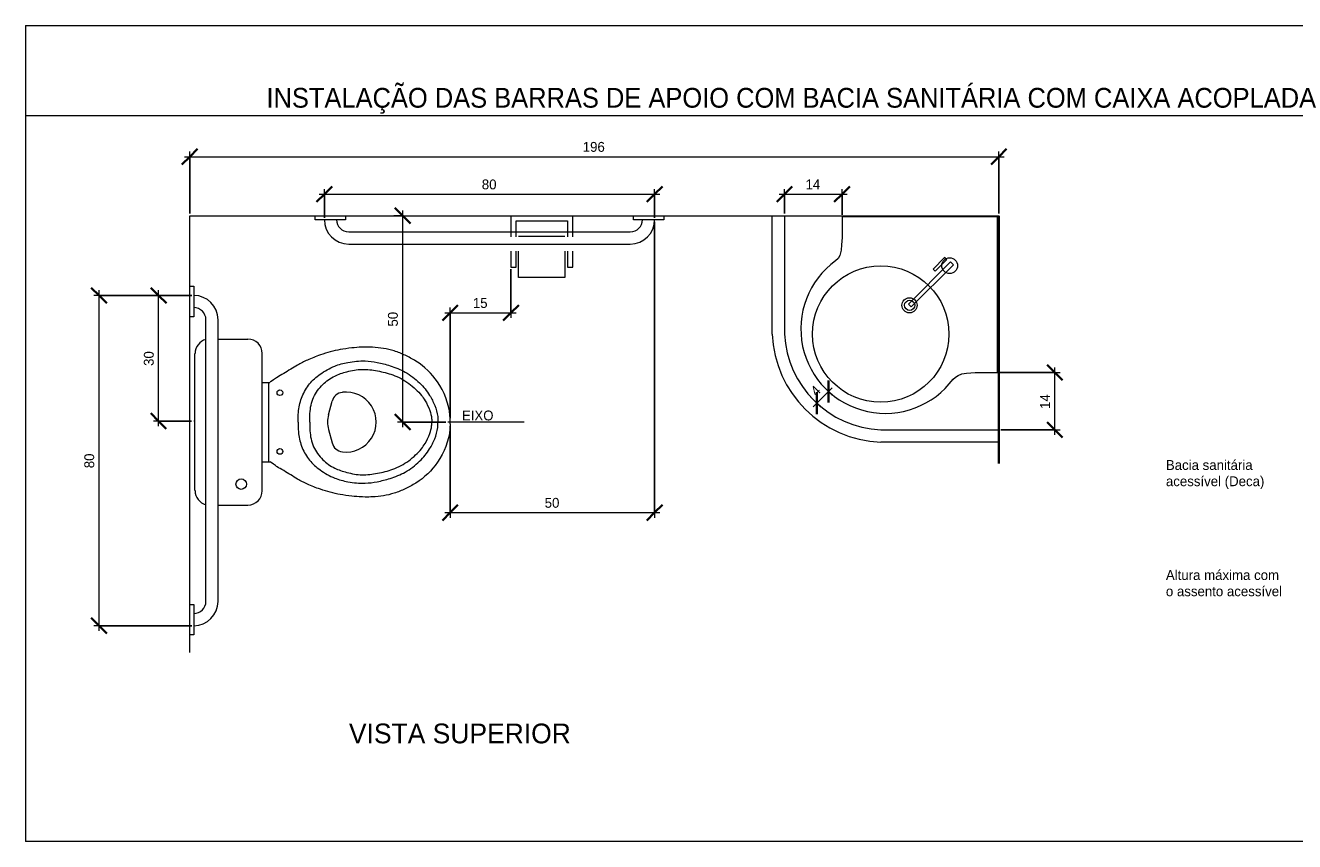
# Model space of a CAD drawing. Header units: metres. Extents: x -33 to 1508, y -379 to 284.
# Tile 179 of 186: x 1297.58 to 1300.65, y 2.69 to 4.66. Entities that reach past the tile are written whole.
import ezdxf

# ---------------------------------------------------------------- set-up
doc = ezdxf.new("R2010")
doc.units = ezdxf.units.M
for name, color, linetype, lineweight in [('A-ANNO-DIMS', 211, 'Continuous', 9), ('A-ANNO-DIMS-25', 211, 'Continuous', 9), ('A-DETL', 90, 'Continuous', 18), ('A-DETL-THIN', 151, 'Continuous', 18), ('G-ANNO-TEXT', 231, 'Continuous', 9)]:
    doc.layers.add(name, color=color, linetype=linetype, lineweight=lineweight)
doc.styles.add('Century Gothic_6', font='GOTHIC.TTF', dxfattribs={"height": 0.023952})
doc.styles.add('Century Gothic_7', font='GOTHIC.TTF', dxfattribs={"height": 0.047904})
doc.dimstyles.new('Diagonal_-_Centro_-_1_mm_Century_Gothic', dxfattribs={"dimscale": 0.3048, "dimtxt": 0.025, "dimasz": 0.123031, "dimexe": 0.04101, "dimexo": 0.016404, "dimgap": 0.016404, "dimtad": 1, "dimdec": 0, "dimlfac": 100, "dimzin": 0, "dimdsep": 46, "dimtxsty": 'Century Gothic_6', "dimblk1": 'OBLIQUE', "dimblk2": 'OBLIQUE', "dimsah": 1, "dimcen": 0.09, "dimdle": 0.04101, "dimazin": 0, "dimtfac": 1, "dimtdec": 4, "dimtix": 1, "dimtmove": 0, "dimatfit": 3, "dimfxl": 1, "dimtvp": 1, "dimtolj": 1, "dimtzin": 0, "dimarcsym": 2})

# ---------------------------------------------------------------- blocks, each defined once
blk = doc.blocks.new('DIMBLOCK266-BANHEIRO ACESSÍVEL')
at = {"layer": 'A-ANNO-DIMS-25', "lineweight": 35, "transparency": 16777216}
for p, q in [((1297.755, 4.0102), (1297.7362, 4.029)), ((1297.755, 4.0102), (1297.7737, 3.9915)), ((1297.755, 3.2102), (1297.7362, 3.229)), ((1297.755, 3.2102), (1297.7737, 3.1915))]:
    blk.add_line(p, q, dxfattribs=at)
at = {"layer": 'A-ANNO-DIMS-25', "transparency": 16777216}
for p, q in [((1297.9795, 4.0102), (1297.7425, 4.0102)), ((1297.755, 3.1977), (1297.755, 4.0227)), ((1297.755, 4.0102), (1297.9795, 4.0102)), ((1297.9795, 3.2102), (1297.7425, 3.2102)), ((1297.755, 3.2102), (1297.9795, 3.2102))]:
    blk.add_line(p, q, dxfattribs=at)
at = {"layer": 'A-ANNO-DIMS-25', "color": 0, "transparency": 16777216, "insert": (1297.7193, 3.5916), "char_height": 0.02395, "width": 0.044762, "attachment_point": 1, "rotation": 90, "line_spacing_factor": 0.984117, "style": 'Century Gothic_6'}
blk.add_mtext('80', dxfattribs=at)
blk = doc.blocks.new('_Oblique')
at = {"color": 0, "linetype": 'ByBlock', "lineweight": -2}
blk.add_line((-0.5, -0.5), (0.5, 0.5), dxfattribs=at)
blk = doc.blocks.new('DIMBLOCK267-BANHEIRO ACESSÍVEL')
at = {"layer": 'A-ANNO-DIMS-25', "lineweight": 35, "transparency": 16777216}
for p, q in [((1297.8993, 4.0103), (1297.8805, 4.029)), ((1297.8993, 4.0103), (1297.918, 3.9915)), ((1297.8991, 3.706), (1297.8804, 3.7248)), ((1297.8991, 3.706), (1297.9179, 3.6873))]:
    blk.add_line(p, q, dxfattribs=at)
at = {"layer": 'A-ANNO-DIMS-25', "transparency": 16777216}
for p, q in [((1297.9795, 4.0102), (1297.8868, 4.0103)), ((1297.8991, 3.6935), (1297.8993, 4.0228)), ((1297.8993, 4.0103), (1297.9795, 4.0102)), ((1297.9793, 3.706), (1297.8866, 3.706)), ((1297.8991, 3.706), (1297.9793, 3.706))]:
    blk.add_line(p, q, dxfattribs=at)
at = {"layer": 'A-ANNO-DIMS-25', "color": 0, "transparency": 16777216, "insert": (1297.8635, 3.8395), "char_height": 0.02395, "width": 0.044762, "attachment_point": 1, "rotation": 90, "line_spacing_factor": 0.984117, "style": 'Century Gothic_6'}
blk.add_mtext('30', dxfattribs=at)
blk = doc.blocks.new('DIMBLOCK268-BANHEIRO ACESSÍVEL')
at = {"layer": 'A-ANNO-DIMS-25', "transparency": 16777216}
for p, q in [((1298.7527, 4.0738), (1298.7527, 3.9557)), ((1298.7527, 3.9682), (1298.7527, 4.0738)), ((1298.593, 3.9682), (1298.7652, 3.9682)), ((1298.6055, 3.7129), (1298.6055, 3.9807)), ((1298.6055, 3.9682), (1298.6055, 3.7129))]:
    blk.add_line(p, q, dxfattribs=at)
at = {"layer": 'A-ANNO-DIMS-25', "lineweight": 35, "transparency": 16777216}
for p, q in [((1298.6055, 3.9682), (1298.5867, 3.9495)), ((1298.6055, 3.9682), (1298.6242, 3.987)), ((1298.7527, 3.9682), (1298.734, 3.9495)), ((1298.7527, 3.9682), (1298.7715, 3.987))]:
    blk.add_line(p, q, dxfattribs=at)
at = {"layer": 'A-ANNO-DIMS-25', "color": 0, "transparency": 16777216, "insert": (1298.6605, 4.0039), "char_height": 0.02395, "width": 0.044762, "attachment_point": 1, "line_spacing_factor": 0.984117, "style": 'Century Gothic_6'}
blk.add_mtext('15', dxfattribs=at)
blk = doc.blocks.new('DIMBLOCK269-BANHEIRO ACESSÍVEL')
at = {"layer": 'A-ANNO-DIMS-25', "lineweight": 35, "transparency": 16777216}
for p, q in [((1298.3008, 4.2555), (1298.3196, 4.2743)), ((1299.1008, 4.2555), (1299.1196, 4.2743)), ((1298.3008, 4.2555), (1298.2821, 4.2368)), ((1299.1008, 4.2555), (1299.0821, 4.2368))]:
    blk.add_line(p, q, dxfattribs=at)
at = {"layer": 'A-ANNO-DIMS-25', "transparency": 16777216}
for p, q in [((1298.2883, 4.2555), (1299.1133, 4.2555)), ((1298.3008, 4.1986), (1298.3008, 4.268)), ((1298.3008, 4.2555), (1298.3008, 4.1986)), ((1299.1008, 4.1986), (1299.1008, 4.268)), ((1299.1008, 4.2555), (1299.1008, 4.1986))]:
    blk.add_line(p, q, dxfattribs=at)
at = {"layer": 'A-ANNO-DIMS-25', "color": 0, "transparency": 16777216, "insert": (1298.6822, 4.2912), "char_height": 0.02395, "width": 0.044762, "attachment_point": 1, "line_spacing_factor": 0.984117, "style": 'Century Gothic_6'}
blk.add_mtext('80', dxfattribs=at)
blk = doc.blocks.new('DIMBLOCK270-BANHEIRO ACESSÍVEL')
at = {"layer": 'A-ANNO-DIMS-25', "lineweight": 35, "transparency": 16777216}
for p, q in [((1298.4905, 4.2034), (1298.4718, 4.2222)), ((1298.4905, 4.2034), (1298.5093, 4.1847)), ((1298.4905, 3.7034), (1298.4718, 3.7222)), ((1298.4905, 3.7034), (1298.5093, 3.6847))]:
    blk.add_line(p, q, dxfattribs=at)
at = {"layer": 'A-ANNO-DIMS-25', "transparency": 16777216}
for p, q in [((1298.4905, 3.6909), (1298.4905, 4.2159)), ((1298.469, 4.2034), (1298.503, 4.2034)), ((1298.4905, 4.2034), (1298.469, 4.2034)), ((1298.5947, 3.7034), (1298.478, 3.7034)), ((1298.4905, 3.7034), (1298.5947, 3.7034))]:
    blk.add_line(p, q, dxfattribs=at)
at = {"layer": 'A-ANNO-DIMS-25', "color": 0, "transparency": 16777216, "insert": (1298.4548, 3.9348), "char_height": 0.02395, "width": 0.044762, "attachment_point": 1, "rotation": 90, "line_spacing_factor": 0.984117, "style": 'Century Gothic_6'}
blk.add_mtext('50', dxfattribs=at)
blk = doc.blocks.new('DIMBLOCK271-BANHEIRO ACESSÍVEL')
at = {"layer": 'A-ANNO-DIMS-25', "transparency": 16777216}
for p, q in [((1299.1008, 4.1886), (1299.1008, 3.4716)), ((1299.1008, 3.4841), (1299.1008, 4.1886)), ((1298.6055, 3.6939), (1298.6055, 3.4716)), ((1298.6055, 3.4841), (1298.6055, 3.6939)), ((1298.593, 3.4841), (1299.1133, 3.4841))]:
    blk.add_line(p, q, dxfattribs=at)
at = {"layer": 'A-ANNO-DIMS-25', "lineweight": 35, "transparency": 16777216}
for p, q in [((1298.6055, 3.4841), (1298.5867, 3.4653)), ((1298.6055, 3.4841), (1298.6242, 3.5028)), ((1299.1008, 3.4841), (1299.0821, 3.4653)), ((1299.1008, 3.4841), (1299.1196, 3.5028))]:
    blk.add_line(p, q, dxfattribs=at)
at = {"layer": 'A-ANNO-DIMS-25', "color": 0, "transparency": 16777216, "insert": (1298.8345, 3.5198), "char_height": 0.02395, "width": 0.044762, "attachment_point": 1, "line_spacing_factor": 0.984117, "style": 'Century Gothic_6'}
blk.add_mtext('50', dxfattribs=at)
blk = doc.blocks.new('DIMBLOCK272-BANHEIRO ACESSÍVEL')
at = {"layer": 'A-ANNO-DIMS-25', "lineweight": 35, "transparency": 16777216}
for p, q in [((1299.4153, 4.2555), (1299.4341, 4.2743)), ((1299.5547, 4.2555), (1299.5734, 4.2743)), ((1299.4153, 4.2555), (1299.3966, 4.2368)), ((1299.5547, 4.2555), (1299.5359, 4.2368))]:
    blk.add_line(p, q, dxfattribs=at)
at = {"layer": 'A-ANNO-DIMS-25', "transparency": 16777216}
for p, q in [((1299.4028, 4.2555), (1299.5672, 4.2555)), ((1299.4153, 4.2084), (1299.4153, 4.268)), ((1299.4153, 4.2555), (1299.4153, 4.2084)), ((1299.5547, 4.2053), (1299.5547, 4.268)), ((1299.5547, 4.2555), (1299.5547, 4.2053))]:
    blk.add_line(p, q, dxfattribs=at)
at = {"layer": 'A-ANNO-DIMS-25', "color": 0, "transparency": 16777216, "insert": (1299.4663, 4.2912), "char_height": 0.02395, "width": 0.044762, "attachment_point": 1, "line_spacing_factor": 0.984117, "style": 'Century Gothic_6'}
blk.add_mtext('14', dxfattribs=at)
blk = doc.blocks.new('DIMBLOCK273-BANHEIRO ACESSÍVEL')
at = {"layer": 'A-ANNO-DIMS-25', "transparency": 16777216}
for p, q in [((1299.9363, 3.8234), (1300.0828, 3.8234)), ((1300.0703, 3.8234), (1299.9363, 3.8234)), ((1300.0703, 3.6722), (1300.0703, 3.8359)), ((1299.9397, 3.6847), (1300.0828, 3.6847)), ((1300.0703, 3.6847), (1299.9397, 3.6847))]:
    blk.add_line(p, q, dxfattribs=at)
at = {"layer": 'A-ANNO-DIMS-25', "lineweight": 35, "transparency": 16777216}
for p, q in [((1300.0703, 3.8234), (1300.0516, 3.8422)), ((1300.0703, 3.8234), (1300.0891, 3.8047)), ((1300.0703, 3.6847), (1300.0516, 3.7035)), ((1300.0703, 3.6847), (1300.0891, 3.666))]:
    blk.add_line(p, q, dxfattribs=at)
at = {"layer": 'A-ANNO-DIMS-25', "color": 0, "transparency": 16777216, "insert": (1300.0346, 3.7354), "char_height": 0.02395, "width": 0.044762, "attachment_point": 1, "rotation": 90, "line_spacing_factor": 0.984117, "style": 'Century Gothic_6'}
blk.add_mtext('14', dxfattribs=at)
blk = doc.blocks.new('DIMBLOCK274-BANHEIRO ACESSÍVEL')
at = {"layer": 'A-ANNO-DIMS-25', "transparency": 16777216}
for p, q in [((1299.4848, 3.7402), (1299.5308, 3.7861)), ((1299.5067, 3.7925), (1299.5308, 3.7684)), ((1299.5219, 3.7773), (1299.5067, 3.7925)), ((1299.4784, 3.7642), (1299.5025, 3.7402)), ((1299.4936, 3.749), (1299.4784, 3.7642))]:
    blk.add_line(p, q, dxfattribs=at)
at = {"layer": 'A-ANNO-DIMS-25', "lineweight": 35, "transparency": 16777216}
for p, q in [((1299.5219, 3.7773), (1299.5219, 3.8038)), ((1299.4936, 3.749), (1299.4936, 3.7755)), ((1299.5219, 3.7773), (1299.5219, 3.7508)), ((1299.4936, 3.749), (1299.4936, 3.7225))]:
    blk.add_line(p, q, dxfattribs=at)
at = {"layer": 'A-ANNO-DIMS-25', "color": 0, "transparency": 16777216, "insert": (1299.476, 3.7818), "char_height": 0.024, "width": 0.022381, "attachment_point": 1, "rotation": 45, "line_spacing_factor": 0.984117, "style": 'Century Gothic_6'}
blk.add_mtext('4', dxfattribs=at)
blk = doc.blocks.new('DIMBLOCK287-BANHEIRO ACESSÍVEL')
at = {"layer": 'A-ANNO-DIMS-25', "lineweight": 35, "transparency": 16777216}
for p, q in [((1297.9747, 4.3464), (1297.9559, 4.3276)), ((1297.9747, 4.3464), (1297.9934, 4.3651)), ((1299.9347, 4.3464), (1299.9159, 4.3276)), ((1299.9347, 4.3464), (1299.9534, 4.3651))]:
    blk.add_line(p, q, dxfattribs=at)
at = {"layer": 'A-ANNO-DIMS-25', "transparency": 16777216}
for p, q in [((1297.9622, 4.3464), (1299.9472, 4.3464)), ((1297.9747, 4.2084), (1297.9747, 4.3589)), ((1297.9747, 4.3464), (1297.9747, 4.2084)), ((1299.9347, 4.2084), (1299.9347, 4.3589)), ((1299.9347, 4.3464), (1299.9347, 4.2084))]:
    blk.add_line(p, q, dxfattribs=at)
at = {"layer": 'A-ANNO-DIMS-25', "color": 0, "transparency": 16777216, "insert": (1298.9267, 4.3821), "char_height": 0.02395, "width": 0.067143, "attachment_point": 1, "line_spacing_factor": 0.984117, "style": 'Century Gothic_6'}
blk.add_mtext('196', dxfattribs=at)

msp = doc.modelspace()

# ---------------------------------------------------------------- linework, layer by layer
at = {"layer": 'A-DETL'}
for p, q in [((1297.5766, 4.6645), (1297.5766, 2.687)), ((1297.5766, 4.6645), (1304.2634, 4.6645)), ((1297.5766, 4.4462), (1304.263, 4.4462)), ((1297.9747, 3.1451), (1297.9747, 4.2034)), ((1297.9747, 4.2034), (1299.9347, 4.2034)), ((1298.2787, 4.1936), (1298.2787, 4.2034)), ((1298.3524, 4.1936), (1298.2787, 4.1936)), ((1298.3524, 4.2034), (1298.3524, 4.1936)), ((1298.7527, 4.2034), (1298.7527, 4.1524)), ((1298.7652, 4.1524), (1298.7652, 4.191)), ((1298.7652, 4.191), (1298.8899, 4.191)), ((1298.8899, 4.191), (1298.8899, 4.1524)), ((1298.9023, 4.1524), (1298.9023, 4.2034)), ((1299.0493, 4.1936), (1299.0493, 4.2034)), ((1299.1229, 4.1936), (1299.0493, 4.1936)), ((1299.1229, 4.2034), (1299.1229, 4.1936)), ((1299.3853, 3.9167), (1299.3853, 4.2034)), ((1299.4153, 4.2034), (1299.4153, 3.9167)), ((1299.9313, 4.2003), (1299.5547, 4.2003)), ((1299.5547, 4.2003), (1299.5547, 4.1506)), ((1299.9313, 3.8234), (1299.9313, 4.2003)), ((1298.3597, 4.1642), (1299.0419, 4.1642)), ((1298.7714, 4.1536), (1298.8836, 4.1536)), ((1299.5547, 4.1506), (1299.5538, 4.133)), ((1298.3597, 4.1347), (1299.0419, 4.1347)), ((1299.5538, 4.133), (1299.5526, 4.1198)), ((1298.7527, 4.1171), (1298.7527, 4.0788)), ((1298.7652, 4.0788), (1298.7652, 4.1171)), ((1298.7714, 4.0538), (1298.7714, 4.1171)), ((1298.8836, 4.1171), (1298.8836, 4.0538)), ((1298.8899, 4.1171), (1298.8899, 4.0788)), ((1298.9023, 4.0788), (1298.9023, 4.1171)), ((1299.5454, 4.1), (1299.5391, 4.0941)), ((1299.5495, 4.1072), (1299.5454, 4.1)), ((1299.5526, 4.1198), (1299.5495, 4.1072)), ((1299.8177, 4.0913), (1299.7156, 3.9892)), ((1299.8032, 4.1023), (1299.7752, 4.0742)), ((1299.7803, 4.0691), (1299.8083, 4.0972)), ((1299.8083, 4.0972), (1299.8032, 4.1023)), ((1299.8245, 4.0845), (1299.8177, 4.0913)), ((1298.7527, 4.0788), (1298.7652, 4.0788)), ((1298.8899, 4.0788), (1298.9023, 4.0788)), ((1299.7224, 3.9824), (1299.8245, 4.0845)), ((1299.7752, 4.0742), (1299.7803, 4.0691)), ((1297.9747, 4.0323), (1297.9845, 4.0323)), ((1297.9845, 4.0323), (1297.9845, 3.9587)), ((1298.8836, 4.0538), (1298.7714, 4.0538)), ((1299.7156, 3.9892), (1299.7224, 3.9824)), ((1297.9845, 3.9587), (1297.9747, 3.9587)), ((1298.0139, 3.2691), (1298.0139, 3.9513)), ((1298.0434, 3.2691), (1298.0434, 3.9513)), ((1298.0434, 3.9047), (1298.1154, 3.9047)), ((1297.9874, 3.5375), (1297.9874, 3.8693)), ((1298.1504, 3.5372), (1298.1504, 3.8697)), ((1299.8297, 3.812), (1299.8358, 3.8161)), ((1299.8358, 3.8161), (1299.845, 3.8206)), ((1299.845, 3.8206), (1299.856, 3.822)), ((1299.856, 3.822), (1299.8772, 3.8234)), ((1299.8772, 3.8234), (1299.9313, 3.8234)), ((1298.1504, 3.7996), (1298.1684, 3.7996)), ((1298.1657, 3.7996), (1298.1657, 3.6072)), ((1299.8229, 3.8069), (1299.8297, 3.812)), ((1298.3109, 3.7212), (1298.3196, 3.754)), ((1298.3109, 3.6856), (1298.3196, 3.6529)), ((1299.6485, 3.6847), (1299.9347, 3.6847)), ((1299.9347, 3.6547), (1299.6485, 3.6547)), ((1298.1504, 3.6072), (1298.1684, 3.6072)), ((1298.0434, 3.5022), (1298.1154, 3.5022)), ((1297.9747, 3.2617), (1297.9845, 3.2617)), ((1297.9845, 3.2617), (1297.9845, 3.1881)), ((1297.9845, 3.1881), (1297.9747, 3.1881)), ((1304.2634, 2.687), (1297.5766, 2.687))]:
    msp.add_line(p, q, dxfattribs=at)
at = {"layer": 'A-DETL', "lineweight": 35}
msp.add_line((1299.9347, 4.2034), (1299.9347, 3.6034), dxfattribs=at)
at = {"layer": 'A-DETL'}
for centre, radius in [((1299.8155, 4.0824), 0.0191), ((1299.6485, 3.9167), 0.1652), ((1299.7182, 3.9863), 0.0183), ((1299.7186, 3.9863), 0.0124), ((1298.1932, 3.7746), 0.00687), ((1298.1932, 3.6323), 0.00687), ((1298.0995, 3.5531), 0.0128)]:
    msp.add_circle(centre, radius, dxfattribs=at)
for centre, radius, start, end in [((1298.3597, 4.1936), 0.0589, 180, 270), ((1298.3597, 4.1936), 0.0294, 180, 270), ((1299.0419, 4.1936), 0.0294, 270, 0), ((1299.0419, 4.1936), 0.0589, 270, 0), ((1299.6594, 3.9289), 0.2044, 126.038, 323.6339), ((1297.9845, 3.9513), 0.0589, 0, 90), ((1297.9845, 3.9513), 0.0294, 0, 90), ((1298.1154, 3.8697), 0.0349, 0, 90), ((1299.6594, 3.9289), 0.2744, 182.5384, 267.7253), ((1299.6594, 3.9289), 0.2444, 182.8503, 267.4459), ((1298.0228, 3.8693), 0.0353, 104.4604, 180), ((1298.3481, 3.7463), 0.0294, 97.317, 165), ((1298.3536, 3.7034), 0.0727, 262.683, 97.317), ((1298.3772, 3.7034), 0.0687, 165, 195), ((1298.3481, 3.6605), 0.0294, 195, 262.683), ((1298.0228, 3.5375), 0.0353, 180, 255.5396), ((1298.1154, 3.5372), 0.0349, 270, 0), ((1297.9845, 3.2691), 0.0294, 270, 360), ((1297.9845, 3.2691), 0.0589, 270, 360)]:
    msp.add_arc(centre, radius, start, end, dxfattribs=at)
for points, knots in [([(1298.3994, 3.885), (1298.3923, 3.8849), (1298.3837, 3.8845), (1298.3656, 3.8831), (1298.3388, 3.8792), (1298.3174, 3.8745), (1298.2881, 3.8655), (1298.2592, 3.854), (1298.2385, 3.8432), (1298.2193, 3.8315), (1298.2025, 3.8211), (1298.1891, 3.8137), (1298.1835, 3.8096), (1298.1695, 3.8)], [354.532783, 354.532783, 354.532783, 354.532783, 355.645397, 384.340913, 417.8468, 449.700839, 475.627905, 510.8419, 543.534995, 566.358423, 589.181851, 611.540678, 618.887057, 618.887057, 618.887057, 618.887057]), ([(1298.6055, 3.7079), (1298.6053, 3.7124), (1298.604, 3.7446), (1298.5819, 3.8015), (1298.5354, 3.8452), (1298.4972, 3.8654), (1298.4707, 3.8762), (1298.4441, 3.8826), (1298.4202, 3.8846), (1298.4052, 3.8851), (1298.3994, 3.885)], [3.058042, 3.058042, 3.058042, 3.058042, 16.705019, 113.675636, 197.134861, 231.619805, 263.933102, 294.983054, 325.57839, 347.264387, 347.264387, 347.264387, 347.264387]), ([(1298.2374, 3.7034), (1298.2374, 3.7063), (1298.2374, 3.7156), (1298.2379, 3.7368), (1298.246, 3.766), (1298.2632, 3.7972), (1298.2915, 3.8214), (1298.3231, 3.8396), (1298.3605, 3.8493), (1298.3954, 3.853), (1298.4297, 3.8483), (1298.4625, 3.8399), (1298.4987, 3.8255), (1298.5315, 3.8005), (1298.5548, 3.772), (1298.5689, 3.7439), (1298.5759, 3.7217), (1298.576, 3.7078), (1298.576, 3.7034)], [0, 0, 0, 0, 0.017403, 0.057295, 0.128915, 0.200631, 0.271397, 0.353595, 0.421465, 0.506065, 0.566006, 0.632107, 0.712945, 0.802077, 0.881056, 0.935983, 0.993751, 1.020713, 1.020713, 1.020713, 1.020713]), ([(1298.2659, 3.7034), (1298.2659, 3.7103), (1298.2652, 3.7314), (1298.2721, 3.7639), (1298.2947, 3.7952), (1298.324, 3.8156), (1298.357, 3.8267), (1298.3921, 3.8331), (1298.4299, 3.8279), (1298.4688, 3.8187), (1298.5065, 3.7988), (1298.5322, 3.7738), (1298.5454, 3.7552), (1298.5564, 3.7331), (1298.5607, 3.7155), (1298.5612, 3.706), (1298.5611, 3.7034)], [0, 0, 0, 0, 20.731965, 61.538628, 101.482605, 137.426057, 169.111524, 207.086741, 245.474798, 284.494944, 329.018272, 373.971921, 392.359721, 416.097481, 434.24985, 443.671036, 443.671036, 443.671036, 443.671036]), ([(1298.2374, 3.7034), (1298.2374, 3.7006), (1298.2374, 3.6912), (1298.2379, 3.6701), (1298.246, 3.6408), (1298.2632, 3.6097), (1298.2915, 3.5854), (1298.3231, 3.5673), (1298.3605, 3.5575), (1298.3954, 3.5539), (1298.4297, 3.5586), (1298.4625, 3.567), (1298.4987, 3.5814), (1298.5315, 3.6063), (1298.5548, 3.6348), (1298.5689, 3.6629), (1298.5759, 3.6851), (1298.576, 3.699), (1298.576, 3.7034)], [0, 0, 0, 0, 0.017403, 0.057295, 0.128915, 0.200631, 0.271397, 0.353595, 0.421465, 0.506065, 0.566006, 0.632107, 0.712945, 0.802077, 0.881056, 0.935983, 0.993751, 1.020713, 1.020713, 1.020713, 1.020713]), ([(1298.2659, 3.7034), (1298.2659, 3.6965), (1298.2652, 3.6755), (1298.2721, 3.6429), (1298.2947, 3.6116), (1298.324, 3.5912), (1298.357, 3.5802), (1298.3921, 3.5737), (1298.4299, 3.5789), (1298.4688, 3.5882), (1298.5065, 3.6081), (1298.5322, 3.633), (1298.5454, 3.6516), (1298.5564, 3.6738), (1298.5607, 3.6913), (1298.5612, 3.7008), (1298.5611, 3.7034)], [0, 0, 0, 0, 20.731965, 61.538628, 101.482605, 137.426057, 169.111524, 207.086741, 245.474798, 284.494944, 329.018272, 373.971921, 392.359721, 416.097481, 434.24985, 443.671036, 443.671036, 443.671036, 443.671036]), ([(1298.6055, 3.6989), (1298.6053, 3.6945), (1298.604, 3.6623), (1298.5819, 3.6054), (1298.5354, 3.5617), (1298.4972, 3.5414), (1298.4707, 3.5307), (1298.4441, 3.5242), (1298.4202, 3.5222), (1298.4052, 3.5218), (1298.3994, 3.5218)], [3.058042, 3.058042, 3.058042, 3.058042, 16.705019, 113.675636, 197.134861, 231.619805, 263.933102, 294.983054, 325.57839, 347.264387, 347.264387, 347.264387, 347.264387]), ([(1298.3994, 3.5218), (1298.3923, 3.522), (1298.3837, 3.5224), (1298.3656, 3.5238), (1298.3388, 3.5277), (1298.3174, 3.5324), (1298.2881, 3.5414), (1298.2592, 3.5529), (1298.2385, 3.5636), (1298.2193, 3.5754), (1298.2025, 3.5858), (1298.1891, 3.5932), (1298.1835, 3.5973), (1298.1695, 3.6069)], [354.532783, 354.532783, 354.532783, 354.532783, 355.645397, 384.340913, 417.8468, 449.700839, 475.627905, 510.8419, 543.534995, 566.358423, 589.181851, 611.540678, 618.887119, 618.887119, 618.887119, 618.887119])]:
    msp.add_open_spline(points, degree=3, knots=knots, dxfattribs=at)
at = {"layer": 'A-DETL-THIN'}
for p, q in [((1299.5144, 3.7848), (1299.5251, 3.7742)), ((1299.4862, 3.7565), (1299.4968, 3.7459)), ((1297.9874, 3.706), (1297.9843, 3.706)), ((1298.7847, 3.7034), (1298.5997, 3.7034)), ((1298.6055, 3.6989), (1298.6055, 3.7079))]:
    msp.add_line(p, q, dxfattribs=at)

# ---------------------------------------------------------------- texts
at = {"layer": 'G-ANNO-TEXT', "color": 7, "attachment_point": 1, "line_spacing_factor": 0.984117}
for s, insert, char_height, width, style in [('INSTALAÇÃO DAS BARRAS DE APOIO COM BACIA SANITÁRIA COM CAIXA ACOPLADA', (1298.1603, 4.513), 0.047904, 3.2766, 'Century Gothic_7'), ('EIXO', (1298.634, 3.7314), 0.02395, 0.0888, 'Century Gothic_6'), ('Bacia sanitária\\Pacessível (Deca)', (1300.3393, 3.6114), 0.023952, 0.3174, 'Century Gothic_6'), ('Altura máxima com\\Po assento acessível', (1300.3393, 3.3448), 0.023952, 0.3768, 'Century Gothic_6'), ('VISTA SUPERIOR', (1298.3603, 2.973), 0.047904, 0.588, 'Century Gothic_7')]:
    msp.add_mtext(s, dxfattribs=dict(at, insert=insert, char_height=char_height, width=width, style=style))

# ---------------------------------------------------------------- dimensions: what is measured, and where the dimension line sits
at = {"layer": 'A-ANNO-DIMS'}
for base, p1, p2, override, picture, middle in [((1299.9347, 4.3464), (1297.9747, 4.2034), (1299.9347, 4.2034), {"dimpost": '<>', "dimfxl": 1.96}, 'DIMBLOCK287-BANHEIRO ACESSÍVEL', (1298.9547, 4.364)), ((1299.1008, 4.2555), (1298.3008, 4.1936), (1299.1008, 4.1936), {"dimpost": '<>', "dimfxl": 0.8}, 'DIMBLOCK269-BANHEIRO ACESSÍVEL', (1298.7008, 4.2731)), ((1299.5547, 4.2555), (1299.4153, 4.2034), (1299.5547, 4.2003), {"dimpost": '<>', "dimfxl": 0.139406}, 'DIMBLOCK272-BANHEIRO ACESSÍVEL', (1299.485, 4.2728)), ((1299.1008, 3.4841), (1298.6055, 3.6989), (1299.1008, 4.1936), {"dimpost": '<>', "dimfxl": 0.700054}, 'DIMBLOCK271-BANHEIRO ACESSÍVEL', (1298.8532, 3.5016)), ((1298.7527, 3.9682), (1298.6055, 3.7079), (1298.7527, 4.0788), {"dimpost": '<>', "dimfxl": 0.399006}, 'DIMBLOCK268-BANHEIRO ACESSÍVEL', (1298.6791, 3.9855))]:
    dim = msp.add_linear_dim(base=base, p1=p1, p2=p2, dimstyle='Diagonal_-_Centro_-_1_mm_Century_Gothic', override=override, dxfattribs=at)
    dim.commit()
    dim.dimension.update_dxf_attribs({"geometry": picture, "text_midpoint": middle})
for base, p1, p2, angle, override, picture, middle in [((1298.4905, 4.2034), (1298.5997, 3.7034), (1298.464, 4.2034), 90, {"dimpost": '<>', "dimfxl": 0.518079}, 'DIMBLOCK270-BANHEIRO ACESSÍVEL', (1298.4729, 3.9534)), ((1297.755, 4.0102), (1297.9845, 3.2102), (1297.9845, 4.0102), 90, {"dimpost": '<>', "dimfxl": 0.8}, 'DIMBLOCK266-BANHEIRO ACESSÍVEL', (1297.7374, 3.6102)), ((1297.8993, 4.0103), (1297.9843, 3.706), (1297.9845, 4.0102), 89.9667, {"dimpost": '<>', "dimfxl": 0.304228}, 'DIMBLOCK267-BANHEIRO ACESSÍVEL', (1297.8816, 3.8582)), ((1300.0703, 3.8234), (1299.9347, 3.6847), (1299.9313, 3.8234), 90, {"dimpost": '<>', "dimfxl": 0.138745}, 'DIMBLOCK273-BANHEIRO ACESSÍVEL', (1300.053, 3.7541)), ((1299.5219, 3.7773), (1299.4749, 3.7677), (1299.5032, 3.796), 45, {"dimpost": '<>', "dimfxl": 0.04}, 'DIMBLOCK274-BANHEIRO ACESSÍVEL', (1299.4956, 3.7754))]:
    dim = msp.add_linear_dim(base=base, p1=p1, p2=p2, angle=angle, dimstyle='Diagonal_-_Centro_-_1_mm_Century_Gothic', override=override, dxfattribs=at)
    dim.commit()
    dim.dimension.update_dxf_attribs({"geometry": picture, "text_midpoint": middle})

doc.saveas('drawing.dxf')
